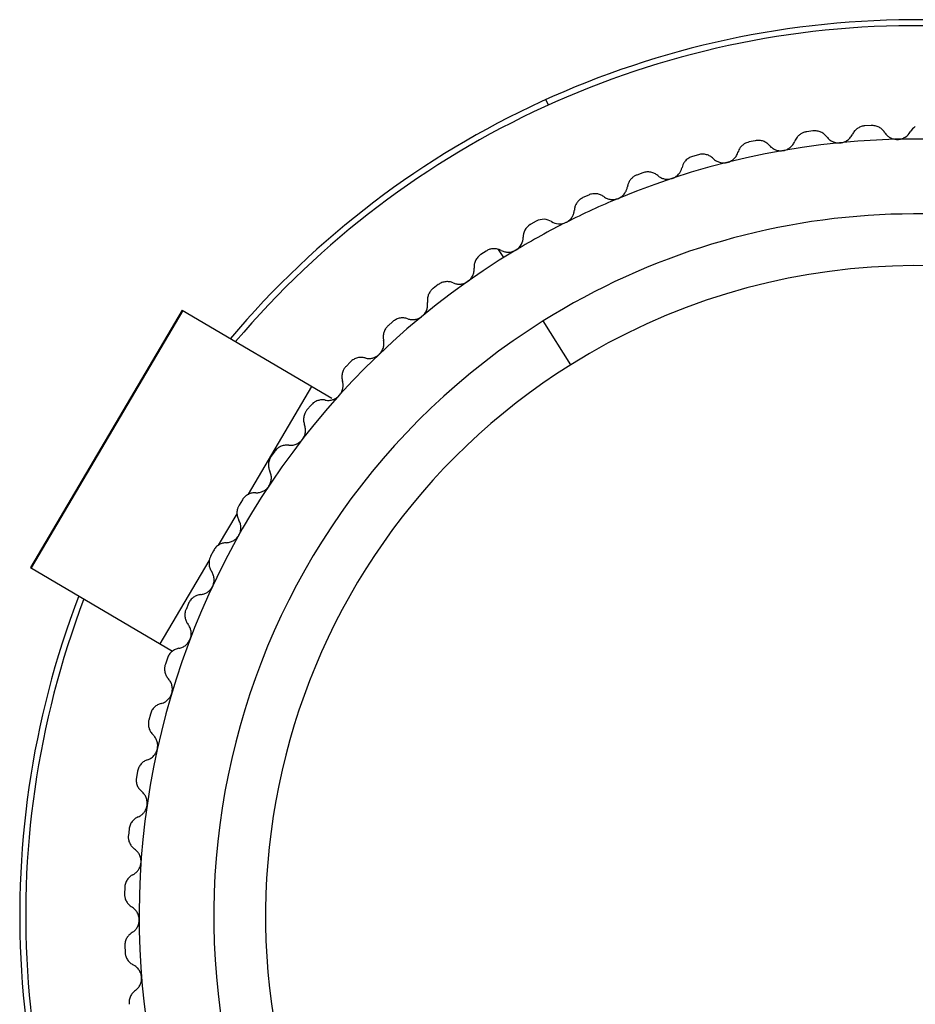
# Paper-space layout '_Inferior' of a CAD drawing. Header units: millimetres. Extents: x -30 to 30, y -31.5 to 30.
# Tile 2 of 3: x -30 to 0, y -3 to 30. Entities that reach past the tile are written whole.
import ezdxf

# ---------------------------------------------------------------- set-up
doc = ezdxf.new("R2010")
doc.units = ezdxf.units.MM

psp = doc.layouts.new('_Inferior')

# ---------------------------------------------------------------- linework, layer by layer
at = {"color": 7, "linetype": 'Continuous', "lineweight": 25}
for p, q in [((-12.302, 27.142), (-12.385, 27.324)), ((-1.495, 26.458), (-1.704, 26.445)), ((-3.444, 26.275), (-3.653, 26.247)), ((-5.375, 25.949), (-5.581, 25.906)), ((-7.277, 25.481), (-7.479, 25.423)), ((-9.139, 24.874), (-9.336, 24.801)), ((-10.951, 24.131), (-11.142, 24.044)), ((-12.704, 23.257), (-12.888, 23.155)), ((-14.386, 22.255), (-14.562, 22.14)), ((-13.797, 22.038), (-13.969, 22.313)), ((-15.991, 21.132), (-16.158, 21.004)), ((-24.565, 20.282), (-29.643, 11.667)), ((-24.534, 20.263), (-29.611, 11.648)), ((-24.565, 20.282), (-19.551, 17.327)), ((-17.508, 19.893), (-17.665, 19.754)), ((-11.551, 18.451), (-12.47, 19.919)), ((-18.929, 18.546), (-19.075, 18.395)), ((-22.34, 14.113), (-20.216, 17.718)), ((-20.247, 17.097), (-20.382, 16.936)), ((-21.454, 15.555), (-21.577, 15.385)), ((-22.545, 13.928), (-22.654, 13.749)), ((-23.346, 12.406), (-22.724, 13.463)), ((-23.512, 12.225), (-23.608, 12.038)), ((-25.293, 9.103), (-23.654, 11.884)), ((-29.643, 11.667), (-24.885, 8.863)), ((-24.35, 10.455), (-24.432, 10.262)), ((-25.056, 8.629), (-25.124, 8.43)), ((-25.625, 6.755), (-25.677, 6.551)), ((-26.054, 4.844), (-26.091, 4.637)), ((-26.34, 2.906), (-26.362, 2.697)), ((-26.483, 0.953), (-26.49, 0.743)), ((-26.481, -1.005), (-26.472, -1.215))]:
    psp.add_line(p, q, dxfattribs=at)
for radius, start, end in [(30, 39.0802, 139.8921), (29.8, 39.1452, 139.8271), (26, 120.9896, 112.519), (26, 112.519, 116.7543), (23.5, 302.0485, 122.0485), (26, 116.7543, 120.9896), (21.768, 302.0485, 122.0485), (23.5, 122.0485, 302.0485), (21.768, 122.0485, 302.0485), (30, 159.0802, 259.8921), (29.8, 159.1452, 259.8271)]:
    psp.add_arc((0, 0), radius, start, end, dxfattribs=at)
for points, knots in [([(-1.937, 26.37), (-1.951, 26.361), (-1.978, 26.343), (-2.014, 26.312), (-2.053, 26.272), (-2.092, 26.222), (-2.113, 26.181), (-2.124, 26.16)], [0, 0, 0, 0, 0.163556, 0.329112, 0.498294, 0.747492, 1, 1, 1, 1]), ([(-1.704, 26.445), (-1.725, 26.443), (-1.766, 26.439), (-1.826, 26.423), (-1.884, 26.401), (-1.92, 26.38), (-1.937, 26.37)], [0, 0, 0, 0, 0.248735, 0.495068, 0.743901, 1, 1, 1, 1]), ([(-1.044, 26.226), (-1.056, 26.243), (-1.079, 26.278), (-1.124, 26.325), (-1.173, 26.366), (-1.229, 26.4), (-1.29, 26.428), (-1.356, 26.447), (-1.424, 26.459), (-1.471, 26.458), (-1.495, 26.458)], [0, 0, 0, 0, 0.129306, 0.254351, 0.377087, 0.499573, 0.624386, 0.748816, 0.875527, 1, 1, 1, 1]), ([(-3.849, 26.176), (-3.864, 26.165), (-3.895, 26.145), (-3.935, 26.108), (-3.978, 26.062), (-4.019, 26.003), (-4.04, 25.956), (-4.05, 25.932)], [0, 0, 0, 0, 0.163096, 0.328362, 0.497946, 0.747257, 1, 1, 1, 1]), ([(-3.653, 26.247), (-3.67, 26.244), (-3.705, 26.238), (-3.755, 26.223), (-3.804, 26.202), (-3.834, 26.185), (-3.849, 26.176)], [0, 0, 0, 0, 0.249037, 0.496359, 0.745519, 1, 1, 1, 1]), ([(-2.978, 26.077), (-2.991, 26.094), (-3.017, 26.127), (-3.065, 26.17), (-3.117, 26.207), (-3.175, 26.237), (-3.238, 26.261), (-3.305, 26.275), (-3.375, 26.281), (-3.421, 26.277), (-3.444, 26.275)], [0, 0, 0, 0, 0.129306, 0.254351, 0.377087, 0.499573, 0.624386, 0.748816, 0.875527, 1, 1, 1, 1]), ([(-2.978, 26.077), (-2.964, 26.06), (-2.937, 26.026), (-2.89, 25.984), (-2.84, 25.948), (-2.766, 25.909), (-2.662, 25.874), (-2.571, 25.876), (-2.527, 25.877)], [0, 0, 0, 0, 0.136996, 0.265989, 0.387202, 0.500902, 0.756606, 1, 1, 1, 1]), ([(-2.31, 25.951), (-2.292, 25.963), (-2.254, 25.989), (-2.204, 26.038), (-2.159, 26.095), (-2.136, 26.138), (-2.124, 26.16)], [0, 0, 0, 0, 0.225032, 0.466221, 0.724335, 1, 1, 1, 1]), ([(-1.044, 26.226), (-1.031, 26.207), (-1.007, 26.172), (-0.963, 26.126), (-0.916, 26.087), (-0.845, 26.042), (-0.744, 26), (-0.653, 25.995), (-0.609, 25.993)], [0, 0, 0, 0, 0.136996, 0.265989, 0.387202, 0.500902, 0.756606, 1, 1, 1, 1]), ([(-0.609, 25.993), (-0.587, 25.994), (-0.543, 25.997), (-0.478, 26.012), (-0.414, 26.035), (-0.375, 26.058), (-0.356, 26.069)], [0, 0, 0, 0, 0.241382, 0.487537, 0.73995, 1, 1, 1, 1]), ([(-5.741, 25.841), (-5.758, 25.829), (-5.792, 25.806), (-5.837, 25.764), (-5.882, 25.711), (-5.925, 25.643), (-5.944, 25.589), (-5.954, 25.562)], [0, 0, 0, 0, 0.16324, 0.328418, 0.498309, 0.74708, 1, 1, 1, 1]), ([(-4.895, 25.786), (-4.91, 25.802), (-4.939, 25.833), (-4.989, 25.872), (-5.044, 25.905), (-5.104, 25.931), (-5.168, 25.95), (-5.237, 25.959), (-5.306, 25.96), (-5.353, 25.953), (-5.375, 25.949)], [0, 0, 0, 0, 0.129306, 0.254351, 0.377087, 0.499573, 0.624385, 0.748816, 0.875527, 1, 1, 1, 1]), ([(-4.895, 25.786), (-4.88, 25.77), (-4.851, 25.738), (-4.801, 25.699), (-4.748, 25.668), (-4.672, 25.634), (-4.565, 25.607), (-4.475, 25.615), (-4.431, 25.62)], [0, 0, 0, 0, 0.136996, 0.265989, 0.387202, 0.500902, 0.756606, 1, 1, 1, 1]), ([(-4.251, 25.688), (-4.235, 25.7), (-4.201, 25.722), (-4.155, 25.765), (-4.114, 25.814), (-4.077, 25.87), (-4.059, 25.911), (-4.05, 25.932)], [0, 0, 0, 0, 0.177341, 0.365471, 0.564975, 0.776347, 1, 1, 1, 1]), ([(-2.527, 25.877), (-2.508, 25.879), (-2.47, 25.884), (-2.415, 25.9), (-2.361, 25.922), (-2.327, 25.941), (-2.31, 25.951)], [0, 0, 0, 0, 0.243538, 0.4906348, 0.7424298, 1, 1, 1, 1]), ([(-7.479, 25.423), (-7.501, 25.415), (-7.544, 25.401), (-7.584, 25.378), (-7.603, 25.367)], [0, 0, 0, 0, 0.498414, 1, 1, 1, 1]), ([(-6.786, 25.354), (-6.802, 25.369), (-6.833, 25.397), (-6.886, 25.433), (-6.943, 25.462), (-7.005, 25.483), (-7.071, 25.497), (-7.139, 25.502), (-7.209, 25.498), (-7.255, 25.487), (-7.277, 25.481)], [0, 0, 0, 0, 0.129306, 0.254351, 0.377086, 0.499573, 0.624385, 0.748816, 0.875527, 1, 1, 1, 1]), ([(-6.167, 25.284), (-6.149, 25.296), (-6.112, 25.322), (-6.062, 25.37), (-6.017, 25.426), (-5.979, 25.491), (-5.963, 25.538), (-5.954, 25.562)], [0, 0, 0, 0, 0.176221, 0.363599, 0.562932, 0.774882, 1, 1, 1, 1]), ([(-4.431, 25.62), (-4.41, 25.624), (-4.368, 25.633), (-4.307, 25.656), (-4.27, 25.678), (-4.251, 25.688)], [0, 0, 0, 0, 0.327721, 0.660415, 1, 1, 1, 1]), ([(-8.048, 24.738), (-8.03, 24.751), (-7.993, 24.776), (-7.944, 24.824), (-7.896, 24.884), (-7.852, 24.96), (-7.835, 25.021), (-7.826, 25.053)], [0, 0, 0, 0, 0.1600491, 0.3264694, 0.5000577, 0.7370936, 1, 1, 1, 1]), ([(-7.603, 25.367), (-7.622, 25.354), (-7.659, 25.329), (-7.708, 25.281), (-7.756, 25.22), (-7.8, 25.144), (-7.817, 25.083), (-7.826, 25.053)], [0, 0, 0, 0, 0.162942, 0.327835, 0.498171, 0.747058, 1, 1, 1, 1]), ([(-6.786, 25.354), (-6.77, 25.339), (-6.739, 25.31), (-6.685, 25.275), (-6.631, 25.247), (-6.552, 25.219), (-6.444, 25.2), (-6.355, 25.215), (-6.311, 25.222)], [0, 0, 0, 0, 0.136996, 0.265989, 0.387202, 0.500902, 0.756606, 1, 1, 1, 1]), ([(-6.311, 25.222), (-6.286, 25.23), (-6.235, 25.245), (-6.19, 25.271), (-6.167, 25.284)], [0, 0, 0, 0, 0.495585, 1, 1, 1, 1]), ([(-9.425, 24.757), (-9.441, 24.746), (-9.472, 24.726), (-9.513, 24.688), (-9.551, 24.647), (-9.593, 24.588), (-9.634, 24.507), (-9.648, 24.44), (-9.655, 24.406)], [0, 0, 0, 0, 0.123409, 0.246663, 0.371626, 0.500091, 0.746362, 1, 1, 1, 1]), ([(-8.64, 24.783), (-8.657, 24.797), (-8.69, 24.823), (-8.746, 24.855), (-8.805, 24.88), (-8.868, 24.896), (-8.935, 24.905), (-9.003, 24.905), (-9.073, 24.896), (-9.117, 24.881), (-9.139, 24.874)], [0, 0, 0, 0, 0.129306, 0.254351, 0.377086, 0.499573, 0.624385, 0.748816, 0.875527, 1, 1, 1, 1]), ([(-8.64, 24.783), (-8.623, 24.77), (-8.59, 24.743), (-8.534, 24.712), (-8.477, 24.688), (-8.397, 24.666), (-8.287, 24.655), (-8.2, 24.677), (-8.157, 24.687)], [0, 0, 0, 0, 0.136996, 0.265989, 0.387202, 0.500902, 0.756606, 1, 1, 1, 1]), ([(-8.157, 24.687), (-8.138, 24.694), (-8.1, 24.708), (-8.066, 24.728), (-8.048, 24.738)], [0, 0, 0, 0, 0.497402, 1, 1, 1, 1]), ([(-9.884, 24.056), (-9.869, 24.066), (-9.838, 24.086), (-9.797, 24.123), (-9.759, 24.165), (-9.717, 24.223), (-9.676, 24.304), (-9.662, 24.371), (-9.655, 24.406)], [0, 0, 0, 0, 0.119698, 0.242649, 0.369305, 0.500083, 0.736254, 1, 1, 1, 1]), ([(-10.447, 24.078), (-10.465, 24.09), (-10.499, 24.114), (-10.557, 24.141), (-10.618, 24.161), (-10.683, 24.174), (-10.749, 24.177), (-10.818, 24.172), (-10.886, 24.158), (-10.93, 24.14), (-10.951, 24.131)], [0, 0, 0, 0, 0.129306, 0.254351, 0.377086, 0.499573, 0.624385, 0.748815, 0.875527, 1, 1, 1, 1]), ([(-10.447, 24.078), (-10.429, 24.065), (-10.393, 24.041), (-10.336, 24.014), (-10.278, 23.995), (-10.196, 23.979), (-10.086, 23.976), (-10, 24.004), (-9.958, 24.018)], [0, 0, 0, 0, 0.136996, 0.265989, 0.387201, 0.500902, 0.756606, 1, 1, 1, 1]), ([(-11.197, 24.014), (-11.214, 24.002), (-11.248, 23.98), (-11.292, 23.939), (-11.332, 23.893), (-11.375, 23.827), (-11.416, 23.737), (-11.426, 23.664), (-11.431, 23.627)], [0, 0, 0, 0, 0.123573, 0.246579, 0.371274, 0.499827, 0.74587, 1, 1, 1, 1]), ([(-11.664, 23.239), (-11.648, 23.25), (-11.615, 23.273), (-11.57, 23.314), (-11.53, 23.36), (-11.487, 23.425), (-11.446, 23.514), (-11.436, 23.588), (-11.431, 23.627)], [0, 0, 0, 0, 0.120003, 0.24293, 0.369351, 0.49979, 0.735287, 1, 1, 1, 1]), ([(-12.91, 23.142), (-12.986, 23.095), (-13.046, 23.028), (-13.125, 22.879), (-13.144, 22.797), (-13.144, 22.718)], [0, 0, 0, 0, 0.5, 0.5, 1, 1, 1, 1]), ([(-12.197, 23.24), (-12.267, 23.285), (-12.35, 23.313), (-12.527, 23.322), (-12.621, 23.302), (-12.704, 23.257)], [0, 0, 0, 0, 0.5, 0.5, 1, 1, 1, 1]), ([(-12.197, 23.24), (-12.128, 23.197), (-12.048, 23.17), (-11.877, 23.158), (-11.786, 23.175), (-11.704, 23.217)], [0, 0, 0, 0, 0.5, 0.5, 1, 1, 1, 1]), ([(-13.379, 22.294), (-13.303, 22.341), (-13.243, 22.408), (-13.163, 22.557), (-13.144, 22.639), (-13.144, 22.718)], [0, 0, 0, 0, 0.5, 0.5, 1, 1, 1, 1]), ([(-14.562, 22.14), (-14.575, 22.131), (-14.6, 22.114), (-14.635, 22.083), (-14.672, 22.044), (-14.709, 21.995), (-14.752, 21.917), (-14.787, 21.811), (-14.787, 21.728), (-14.786, 21.685)], [0, 0, 0, 0, 0.082854, 0.165927, 0.250138, 0.374253, 0.499646, 0.745169, 1, 1, 1, 1]), ([(-13.969, 22.313), (-13.992, 22.319), (-14.036, 22.331), (-14.107, 22.337), (-14.191, 22.332), (-14.288, 22.31), (-14.354, 22.273), (-14.386, 22.255)], [0, 0, 0, 0, 0.170313, 0.335479, 0.498966, 0.751531, 1, 1, 1, 1]), ([(-13.88, 22.276), (-13.86, 22.267), (-13.821, 22.248), (-13.76, 22.23), (-13.7, 22.219), (-13.616, 22.215), (-13.507, 22.229), (-13.426, 22.269), (-13.387, 22.289)], [0, 0, 0, 0, 0.136996, 0.265989, 0.387201, 0.500901, 0.756605, 1, 1, 1, 1]), ([(-14.996, 21.239), (-14.979, 21.252), (-14.944, 21.279), (-14.899, 21.328), (-14.859, 21.382), (-14.819, 21.458), (-14.786, 21.561), (-14.786, 21.642), (-14.786, 21.685)], [0, 0, 0, 0, 0.120675, 0.243707, 0.36983, 0.499724, 0.734306, 1, 1, 1, 1]), ([(-15.487, 21.19), (-15.507, 21.198), (-15.546, 21.214), (-15.609, 21.228), (-15.673, 21.234), (-15.738, 21.232), (-15.804, 21.221), (-15.87, 21.2), (-15.933, 21.172), (-15.972, 21.145), (-15.991, 21.132)], [0, 0, 0, 0, 0.129306, 0.254351, 0.377086, 0.499572, 0.624384, 0.748815, 0.875527, 1, 1, 1, 1]), ([(-15.487, 21.19), (-15.468, 21.183), (-15.43, 21.168), (-15.371, 21.154), (-15.313, 21.147), (-15.234, 21.148), (-15.132, 21.164), (-15.056, 21.204), (-15.02, 21.224)], [0, 0, 0, 0, 0.136652, 0.265601, 0.387043, 0.501208, 0.757266, 1, 1, 1, 1]), ([(-16.158, 21.004), (-16.17, 20.994), (-16.194, 20.975), (-16.226, 20.942), (-16.26, 20.9), (-16.293, 20.848), (-16.33, 20.768), (-16.358, 20.66), (-16.351, 20.576), (-16.347, 20.534)], [0, 0, 0, 0, 0.082854, 0.165927, 0.250138, 0.374253, 0.499646, 0.745169, 1, 1, 1, 1]), ([(-16.524, 20.074), (-16.508, 20.088), (-16.475, 20.117), (-16.433, 20.169), (-16.398, 20.226), (-16.363, 20.305), (-16.338, 20.41), (-16.344, 20.491), (-16.347, 20.534)], [0, 0, 0, 0, 0.120675, 0.243707, 0.36983, 0.499724, 0.734306, 1, 1, 1, 1]), ([(-17.01, 19.989), (-17.03, 19.995), (-17.07, 20.008), (-17.134, 20.017), (-17.198, 20.019), (-17.263, 20.012), (-17.328, 19.996), (-17.392, 19.971), (-17.453, 19.937), (-17.49, 19.908), (-17.508, 19.893)], [0, 0, 0, 0, 0.129306, 0.25435, 0.377085, 0.499572, 0.624384, 0.748815, 0.875527, 1, 1, 1, 1]), ([(-17.01, 19.989), (-16.991, 19.983), (-16.956, 19.971), (-16.9, 19.962), (-16.847, 19.959), (-16.773, 19.962), (-16.68, 19.98), (-16.61, 20.018), (-16.577, 20.036)], [0, 0, 0, 0, 0.136068, 0.26486, 0.386534, 0.501281, 0.75781, 1, 1, 1, 1]), ([(-17.665, 19.754), (-17.676, 19.743), (-17.699, 19.722), (-17.728, 19.686), (-17.759, 19.642), (-17.788, 19.588), (-17.819, 19.505), (-17.839, 19.395), (-17.826, 19.313), (-17.819, 19.27)], [0, 0, 0, 0, 0.082854, 0.165927, 0.250138, 0.374253, 0.499646, 0.745169, 1, 1, 1, 1]), ([(-17.961, 18.799), (-17.946, 18.814), (-17.916, 18.846), (-17.878, 18.901), (-17.847, 18.96), (-17.818, 19.041), (-17.801, 19.148), (-17.813, 19.228), (-17.819, 19.27)], [0, 0, 0, 0, 0.120675, 0.243707, 0.36983, 0.499724, 0.734306, 1, 1, 1, 1]), ([(-18.439, 18.678), (-18.46, 18.683), (-18.501, 18.693), (-18.565, 18.697), (-18.629, 18.694), (-18.694, 18.682), (-18.757, 18.662), (-18.819, 18.632), (-18.878, 18.594), (-18.912, 18.562), (-18.929, 18.546)], [0, 0, 0, 0, 0.129305, 0.25435, 0.377085, 0.499571, 0.624384, 0.748815, 0.875527, 1, 1, 1, 1]), ([(-18.439, 18.678), (-18.417, 18.673), (-18.373, 18.662), (-18.305, 18.659), (-18.227, 18.664), (-18.136, 18.685), (-18.072, 18.72), (-18.042, 18.736)], [0, 0, 0, 0, 0.178953, 0.345849, 0.501019, 0.757999, 1, 1, 1, 1]), ([(-19.075, 18.395), (-19.086, 18.384), (-19.107, 18.361), (-19.134, 18.323), (-19.161, 18.277), (-19.186, 18.221), (-19.211, 18.136), (-19.222, 18.025), (-19.203, 17.943), (-19.194, 17.902)], [0, 0, 0, 0, 0.082853, 0.165927, 0.250138, 0.374253, 0.499646, 0.745169, 1, 1, 1, 1]), ([(-19.301, 17.421), (-19.287, 17.437), (-19.259, 17.471), (-19.225, 17.529), (-19.198, 17.59), (-19.176, 17.673), (-19.166, 17.781), (-19.184, 17.86), (-19.194, 17.902)], [0, 0, 0, 0, 0.120675, 0.243707, 0.36983, 0.499724, 0.734306, 1, 1, 1, 1]), ([(-19.768, 17.265), (-19.79, 17.269), (-19.831, 17.275), (-19.895, 17.275), (-19.959, 17.267), (-20.022, 17.251), (-20.084, 17.225), (-20.144, 17.191), (-20.2, 17.149), (-20.231, 17.114), (-20.247, 17.097)], [0, 0, 0, 0, 0.129305, 0.25435, 0.377085, 0.499571, 0.624384, 0.748815, 0.875527, 1, 1, 1, 1]), ([(-19.768, 17.265), (-19.746, 17.262), (-19.702, 17.255), (-19.636, 17.256), (-19.573, 17.264), (-19.513, 17.28), (-19.457, 17.302), (-19.423, 17.322), (-19.407, 17.332)], [0, 0, 0, 0, 0.189092, 0.368688, 0.539134, 0.700838, 0.854274, 1, 1, 1, 1]), ([(-19.407, 17.332), (-19.387, 17.345), (-19.349, 17.371), (-19.317, 17.404), (-19.301, 17.421)], [0, 0, 0, 0, 0.503449, 1, 1, 1, 1]), ([(-20.382, 16.936), (-20.391, 16.924), (-20.411, 16.9), (-20.435, 16.86), (-20.459, 16.812), (-20.48, 16.754), (-20.498, 16.667), (-20.501, 16.556), (-20.476, 16.476), (-20.463, 16.435)], [0, 0, 0, 0, 0.082853, 0.165926, 0.250138, 0.374253, 0.499646, 0.745169, 1, 1, 1, 1]), ([(-20.535, 15.948), (-20.522, 15.965), (-20.496, 16.001), (-20.467, 16.061), (-20.445, 16.124), (-20.429, 16.208), (-20.427, 16.317), (-20.451, 16.394), (-20.463, 16.435)], [0, 0, 0, 0, 0.120675, 0.243707, 0.36983, 0.499724, 0.734306, 1, 1, 1, 1]), ([(-20.99, 15.758), (-20.965, 15.756), (-20.918, 15.752), (-20.847, 15.76), (-20.781, 15.775), (-20.72, 15.799), (-20.682, 15.82), (-20.664, 15.831)], [0, 0, 0, 0, 0.224415, 0.436094, 0.635517, 0.823257, 1, 1, 1, 1]), ([(-20.664, 15.831), (-20.648, 15.842), (-20.616, 15.863), (-20.572, 15.903), (-20.547, 15.933), (-20.535, 15.948)], [0, 0, 0, 0, 0.3384765, 0.6712779, 1, 1, 1, 1]), ([(-20.99, 15.758), (-21.011, 15.76), (-21.053, 15.763), (-21.117, 15.759), (-21.18, 15.746), (-21.242, 15.725), (-21.302, 15.695), (-21.359, 15.656), (-21.411, 15.61), (-21.44, 15.573), (-21.454, 15.555)], [0, 0, 0, 0, 0.129306, 0.25435, 0.377085, 0.499572, 0.624384, 0.748815, 0.875527, 1, 1, 1, 1]), ([(-21.577, 15.385), (-21.586, 15.372), (-21.603, 15.346), (-21.624, 15.305), (-21.644, 15.255), (-21.661, 15.196), (-21.673, 15.108), (-21.668, 14.997), (-21.637, 14.919), (-21.621, 14.879)], [0, 0, 0, 0, 0.082853, 0.165926, 0.250137, 0.374253, 0.499646, 0.745169, 1, 1, 1, 1]), ([(-21.656, 14.388), (-21.645, 14.406), (-21.622, 14.444), (-21.597, 14.505), (-21.58, 14.571), (-21.57, 14.655), (-21.576, 14.763), (-21.606, 14.839), (-21.621, 14.879)], [0, 0, 0, 0, 0.120675, 0.243707, 0.36983, 0.499724, 0.734306, 1, 1, 1, 1]), ([(-22.096, 14.165), (-22.074, 14.165), (-22.032, 14.164), (-21.97, 14.174), (-21.911, 14.19), (-21.857, 14.212), (-21.824, 14.231), (-21.807, 14.241)], [0, 0, 0, 0, 0.222833, 0.433861, 0.633439, 0.821986, 1, 1, 1, 1]), ([(-21.807, 14.241), (-21.793, 14.25), (-21.763, 14.27), (-21.723, 14.306), (-21.687, 14.345), (-21.666, 14.373), (-21.656, 14.388)], [0, 0, 0, 0, 0.256447, 0.507967, 0.755492, 1, 1, 1, 1]), ([(-22.096, 14.165), (-22.117, 14.165), (-22.16, 14.166), (-22.223, 14.156), (-22.285, 14.139), (-22.345, 14.113), (-22.403, 14.079), (-22.456, 14.036), (-22.505, 13.986), (-22.532, 13.947), (-22.545, 13.928)], [0, 0, 0, 0, 0.129306, 0.254351, 0.377086, 0.499572, 0.624384, 0.748815, 0.875527, 1, 1, 1, 1]), ([(-22.654, 13.749), (-22.662, 13.736), (-22.677, 13.709), (-22.695, 13.666), (-22.712, 13.615), (-22.724, 13.555), (-22.73, 13.466), (-22.716, 13.356), (-22.68, 13.28), (-22.661, 13.242)], [0, 0, 0, 0, 0.082853, 0.165926, 0.250137, 0.374253, 0.499646, 0.745169, 1, 1, 1, 1]), ([(-22.66, 12.749), (-22.65, 12.768), (-22.63, 12.807), (-22.61, 12.871), (-22.597, 12.937), (-22.593, 13.022), (-22.608, 13.13), (-22.643, 13.203), (-22.661, 13.242)], [0, 0, 0, 0, 0.120675, 0.243707, 0.36983, 0.499724, 0.734306, 1, 1, 1, 1]), ([(-23.082, 12.494), (-23.058, 12.496), (-23.013, 12.499), (-22.946, 12.516), (-22.885, 12.539), (-22.848, 12.56), (-22.83, 12.57)], [0, 0, 0, 0, 0.274576, 0.532399, 0.773994, 1, 1, 1, 1]), ([(-22.83, 12.57), (-22.813, 12.582), (-22.778, 12.606), (-22.732, 12.649), (-22.692, 12.696), (-22.67, 12.732), (-22.66, 12.749)], [0, 0, 0, 0, 0.258772, 0.510865, 0.757504, 1, 1, 1, 1]), ([(-23.082, 12.494), (-23.103, 12.493), (-23.145, 12.49), (-23.208, 12.476), (-23.268, 12.454), (-23.326, 12.424), (-23.381, 12.386), (-23.432, 12.339), (-23.477, 12.286), (-23.5, 12.245), (-23.512, 12.225)], [0, 0, 0, 0, 0.129306, 0.254351, 0.377086, 0.499572, 0.624385, 0.748815, 0.875527, 1, 1, 1, 1]), ([(-23.608, 12.038), (-23.614, 12.024), (-23.628, 11.997), (-23.643, 11.953), (-23.655, 11.9), (-23.663, 11.84), (-23.662, 11.751), (-23.64, 11.642), (-23.599, 11.569), (-23.577, 11.532)], [0, 0, 0, 0, 0.082853, 0.165926, 0.250137, 0.374252, 0.499646, 0.745169, 1, 1, 1, 1]), ([(-23.539, 11.041), (-23.531, 11.061), (-23.514, 11.101), (-23.498, 11.166), (-23.491, 11.233), (-23.493, 11.318), (-23.515, 11.424), (-23.556, 11.495), (-23.577, 11.532)], [0, 0, 0, 0, 0.120675, 0.243707, 0.36983, 0.499724, 0.734306, 1, 1, 1, 1]), ([(-23.727, 10.829), (-23.711, 10.84), (-23.679, 10.862), (-23.636, 10.901), (-23.598, 10.944), (-23.565, 10.991), (-23.548, 11.024), (-23.539, 11.041)], [0, 0, 0, 0, 0.209856, 0.413993, 0.613173, 0.808218, 1, 1, 1, 1]), ([(-23.941, 10.756), (-23.963, 10.753), (-24.005, 10.747), (-24.066, 10.728), (-24.124, 10.702), (-24.18, 10.668), (-24.232, 10.626), (-24.279, 10.575), (-24.32, 10.519), (-24.34, 10.476), (-24.35, 10.455)], [0, 0, 0, 0, 0.129306, 0.254351, 0.377086, 0.499573, 0.624385, 0.748816, 0.875527, 1, 1, 1, 1]), ([(-23.941, 10.756), (-23.921, 10.758), (-23.882, 10.764), (-23.826, 10.78), (-23.774, 10.802), (-23.742, 10.82), (-23.727, 10.829)], [0, 0, 0, 0, 0.272189, 0.529335, 0.771796, 1, 1, 1, 1]), ([(-24.432, 10.262), (-24.438, 10.248), (-24.449, 10.219), (-24.461, 10.174), (-24.47, 10.121), (-24.473, 10.06), (-24.465, 9.971), (-24.436, 9.864), (-24.389, 9.795), (-24.365, 9.759)], [0, 0, 0, 0, 0.082853, 0.165925, 0.250136, 0.374252, 0.499645, 0.745169, 1, 1, 1, 1]), ([(-24.29, 9.272), (-24.284, 9.293), (-24.269, 9.334), (-24.259, 9.4), (-24.256, 9.467), (-24.265, 9.552), (-24.295, 9.656), (-24.34, 9.724), (-24.365, 9.759)], [0, 0, 0, 0, 0.120675, 0.243707, 0.36983, 0.499724, 0.734306, 1, 1, 1, 1]), ([(-24.492, 9.027), (-24.474, 9.039), (-24.438, 9.064), (-24.39, 9.109), (-24.349, 9.16), (-24.315, 9.214), (-24.299, 9.253), (-24.29, 9.272)], [0, 0, 0, 0, 0.212364, 0.417594, 0.616599, 0.810374, 1, 1, 1, 1]), ([(-24.67, 8.958), (-24.691, 8.954), (-24.733, 8.945), (-24.793, 8.922), (-24.849, 8.891), (-24.902, 8.853), (-24.951, 8.807), (-24.994, 8.753), (-25.03, 8.694), (-25.047, 8.65), (-25.056, 8.629)], [0, 0, 0, 0, 0.1293059, 0.2543511, 0.3770863, 0.4995728, 0.6243852, 0.7488158, 0.8755274, 1, 1, 1, 1]), ([(-24.67, 8.958), (-24.649, 8.963), (-24.606, 8.972), (-24.546, 8.995), (-24.51, 9.016), (-24.492, 9.027)], [0, 0, 0, 0, 0.3564122, 0.6895487, 1, 1, 1, 1]), ([(-25.124, 8.43), (-25.128, 8.415), (-25.137, 8.385), (-25.145, 8.34), (-25.15, 8.286), (-25.149, 8.225), (-25.135, 8.137), (-25.097, 8.032), (-25.045, 7.967), (-25.019, 7.933)], [0, 0, 0, 0, 0.082852, 0.165925, 0.250136, 0.374252, 0.499645, 0.745169, 1, 1, 1, 1]), ([(-24.909, 7.453), (-24.903, 7.474), (-24.892, 7.517), (-24.887, 7.583), (-24.889, 7.65), (-24.904, 7.734), (-24.942, 7.836), (-24.992, 7.899), (-25.019, 7.933)], [0, 0, 0, 0, 0.120675, 0.243707, 0.36983, 0.499725, 0.734306, 1, 1, 1, 1]), ([(-25.123, 7.172), (-25.105, 7.184), (-25.072, 7.207), (-25.026, 7.249), (-24.987, 7.295), (-24.954, 7.345), (-24.927, 7.398), (-24.915, 7.435), (-24.909, 7.453)], [0, 0, 0, 0, 0.179869, 0.353614, 0.521821, 0.68514, 0.844278, 1, 1, 1, 1]), ([(-25.265, 7.112), (-25.285, 7.106), (-25.326, 7.094), (-25.384, 7.066), (-25.438, 7.032), (-25.488, 6.99), (-25.533, 6.94), (-25.572, 6.883), (-25.604, 6.821), (-25.618, 6.777), (-25.625, 6.755)], [0, 0, 0, 0, 0.129306, 0.254351, 0.377086, 0.499573, 0.624385, 0.748816, 0.875528, 1, 1, 1, 1]), ([(-25.265, 7.112), (-25.239, 7.119), (-25.19, 7.134), (-25.144, 7.16), (-25.123, 7.172)], [0, 0, 0, 0, 0.521948, 1, 1, 1, 1]), ([(-25.677, 6.551), (-25.681, 6.536), (-25.688, 6.506), (-25.693, 6.46), (-25.694, 6.406), (-25.688, 6.345), (-25.667, 6.259), (-25.622, 6.157), (-25.565, 6.095), (-25.536, 6.064)], [0, 0, 0, 0, 0.082852, 0.165924, 0.250135, 0.374252, 0.499645, 0.745169, 1, 1, 1, 1]), ([(-25.391, 5.593), (-25.387, 5.614), (-25.38, 5.658), (-25.379, 5.724), (-25.386, 5.791), (-25.408, 5.874), (-25.452, 5.972), (-25.507, 6.032), (-25.536, 6.064)], [0, 0, 0, 0, 0.120675, 0.2437071, 0.3698299, 0.4997246, 0.7343059, 1, 1, 1, 1]), ([(-25.721, 5.226), (-25.702, 5.233), (-25.665, 5.247), (-25.631, 5.267), (-25.614, 5.277)], [0, 0, 0, 0, 0.517594, 1, 1, 1, 1]), ([(-25.614, 5.277), (-25.595, 5.29), (-25.558, 5.315), (-25.509, 5.363), (-25.467, 5.416), (-25.433, 5.472), (-25.407, 5.531), (-25.397, 5.573), (-25.391, 5.593)], [0, 0, 0, 0, 0.182429, 0.357598, 0.526163, 0.68886, 0.846506, 1, 1, 1, 1]), ([(-25.721, 5.226), (-25.741, 5.219), (-25.78, 5.204), (-25.836, 5.172), (-25.888, 5.134), (-25.934, 5.088), (-25.976, 5.036), (-26.01, 4.976), (-26.038, 4.912), (-26.048, 4.866), (-26.054, 4.844)], [0, 0, 0, 0, 0.129306, 0.254351, 0.377086, 0.499573, 0.624385, 0.748816, 0.875528, 1, 1, 1, 1]), ([(-26.091, 4.637), (-26.093, 4.622), (-26.098, 4.591), (-26.099, 4.545), (-26.096, 4.491), (-26.086, 4.431), (-26.059, 4.346), (-26.007, 4.248), (-25.946, 4.191), (-25.914, 4.162)], [0, 0, 0, 0, 0.082852, 0.165925, 0.250135, 0.374252, 0.499645, 0.745169, 1, 1, 1, 1]), ([(-25.735, 3.702), (-25.733, 3.724), (-25.728, 3.768), (-25.732, 3.834), (-25.745, 3.9), (-25.772, 3.981), (-25.824, 4.076), (-25.883, 4.132), (-25.914, 4.162)], [0, 0, 0, 0, 0.120675, 0.243707, 0.36983, 0.499725, 0.734306, 1, 1, 1, 1]), ([(-25.965, 3.35), (-25.949, 3.36), (-25.92, 3.38), (-25.88, 3.416), (-25.844, 3.454), (-25.802, 3.511), (-25.758, 3.592), (-25.743, 3.666), (-25.735, 3.702)], [0, 0, 0, 0, 0.1334893, 0.2611538, 0.3832187, 0.4999414, 0.7543506, 1, 1, 1, 1]), ([(-26.037, 3.313), (-26.056, 3.304), (-26.094, 3.286), (-26.148, 3.25), (-26.196, 3.208), (-26.239, 3.159), (-26.277, 3.103), (-26.307, 3.042), (-26.33, 2.976), (-26.337, 2.929), (-26.34, 2.906)], [0, 0, 0, 0, 0.129306, 0.254351, 0.377087, 0.499573, 0.624386, 0.748816, 0.875527, 1, 1, 1, 1]), ([(-26.362, 2.697), (-26.364, 2.682), (-26.366, 2.651), (-26.364, 2.605), (-26.357, 2.551), (-26.342, 2.492), (-26.309, 2.41), (-26.249, 2.315), (-26.184, 2.263), (-26.151, 2.236)], [0, 0, 0, 0, 0.082853, 0.165925, 0.250136, 0.374252, 0.499646, 0.745169, 1, 1, 1, 1]), ([(-25.938, 1.792), (-25.938, 1.814), (-25.936, 1.857), (-25.945, 1.923), (-25.962, 1.988), (-25.996, 2.067), (-26.054, 2.158), (-26.117, 2.209), (-26.151, 2.236)], [0, 0, 0, 0, 0.120675, 0.243707, 0.36983, 0.499725, 0.734306, 1, 1, 1, 1]), ([(-26.172, 1.402), (-26.155, 1.414), (-26.123, 1.435), (-26.08, 1.475), (-26.043, 1.517), (-25.999, 1.58), (-25.955, 1.67), (-25.944, 1.752), (-25.938, 1.792)], [0, 0, 0, 0, 0.134965, 0.263168, 0.384837, 0.500238, 0.755277, 1, 1, 1, 1]), ([(-26.21, 1.381), (-26.229, 1.37), (-26.266, 1.35), (-26.316, 1.31), (-26.361, 1.265), (-26.401, 1.212), (-26.434, 1.154), (-26.46, 1.09), (-26.477, 1.023), (-26.481, 0.976), (-26.483, 0.953)], [0, 0, 0, 0, 0.129306, 0.254351, 0.377087, 0.499573, 0.624386, 0.748816, 0.875527, 1, 1, 1, 1]), ([(-26.49, 0.743), (-26.49, 0.728), (-26.49, 0.697), (-26.484, 0.651), (-26.473, 0.598), (-26.454, 0.54), (-26.415, 0.46), (-26.349, 0.371), (-26.28, 0.323), (-26.245, 0.299)], [0, 0, 0, 0, 0.082853, 0.165926, 0.250136, 0.374252, 0.499646, 0.745169, 1, 1, 1, 1]), ([(-26, -0.129), (-26.001, -0.107), (-26.002, -0.063), (-26.016, 0.002), (-26.038, 0.066), (-26.077, 0.142), (-26.143, 0.228), (-26.209, 0.274), (-26.245, 0.299)], [0, 0, 0, 0, 0.120675, 0.243707, 0.36983, 0.499725, 0.734306, 1, 1, 1, 1]), ([(-26.234, -0.555), (-26.216, -0.543), (-26.182, -0.519), (-26.136, -0.476), (-26.097, -0.43), (-26.052, -0.361), (-26.009, -0.261), (-26.003, -0.172), (-26, -0.129)], [0, 0, 0, 0, 0.136642, 0.265494, 0.386779, 0.500767, 0.756371, 1, 1, 1, 1]), ([(-26.24, -0.559), (-26.258, -0.571), (-26.294, -0.594), (-26.341, -0.637), (-26.383, -0.686), (-26.418, -0.741), (-26.447, -0.801), (-26.468, -0.867), (-26.481, -0.935), (-26.481, -0.982), (-26.481, -1.005)], [0, 0, 0, 0, 0.129306, 0.254351, 0.377087, 0.499573, 0.624386, 0.748816, 0.875527, 1, 1, 1, 1]), ([(-26.472, -1.215), (-26.471, -1.231), (-26.469, -1.262), (-26.46, -1.307), (-26.445, -1.359), (-26.422, -1.415), (-26.377, -1.492), (-26.304, -1.576), (-26.232, -1.619), (-26.195, -1.64)], [0, 0, 0, 0, 0.082853, 0.165926, 0.250137, 0.374253, 0.499646, 0.745169, 1, 1, 1, 1]), ([(-25.919, -2.049), (-25.922, -2.027), (-25.927, -1.983), (-25.945, -1.919), (-25.972, -1.858), (-26.016, -1.785), (-26.088, -1.703), (-26.158, -1.662), (-26.195, -1.64)], [0, 0, 0, 0, 0.120675, 0.243707, 0.36983, 0.499725, 0.734306, 1, 1, 1, 1]), ([(-26.128, -2.495), (-26.11, -2.482), (-26.076, -2.456), (-26.033, -2.409), (-25.996, -2.36), (-25.956, -2.287), (-25.919, -2.183), (-25.919, -2.093), (-25.919, -2.049)], [0, 0, 0, 0, 0.136996, 0.265989, 0.387202, 0.500902, 0.756606, 1, 1, 1, 1]), ([(-26.128, -2.495), (-26.145, -2.508), (-26.178, -2.534), (-26.222, -2.581), (-26.26, -2.632), (-26.292, -2.69), (-26.316, -2.752), (-26.332, -2.819), (-26.339, -2.888), (-26.336, -2.935), (-26.334, -2.958)], [0, 0, 0, 0, 0.129306, 0.254351, 0.377087, 0.499573, 0.624386, 0.748816, 0.875527, 1, 1, 1, 1])]:
    psp.add_open_spline(points, degree=3, knots=knots, dxfattribs=at)
for points in [[(-0.017, 26.423), (-0.089, 26.377), (-0.147, 26.315), (-0.186, 26.246)], [(-0.356, 26.069), (-0.283, 26.114), (-0.226, 26.176), (-0.186, 26.246)], [(-5.581, 25.906), (-5.639, 25.893), (-5.693, 25.871), (-5.741, 25.841)], [(-9.336, 24.801), (-9.368, 24.789), (-9.397, 24.774), (-9.425, 24.757)], [(-11.142, 24.044), (-11.161, 24.035), (-11.18, 24.025), (-11.197, 24.014)], [(-9.958, 24.018), (-9.932, 24.028), (-9.907, 24.041), (-9.884, 24.056)], [(-12.888, 23.155), (-12.895, 23.151), (-12.902, 23.147), (-12.91, 23.142)], [(-11.704, 23.217), (-11.69, 23.224), (-11.677, 23.231), (-11.664, 23.239)], [(-13.88, 22.276), (-13.908, 22.291), (-13.938, 22.304), (-13.969, 22.313)], [(-13.387, 22.289), (-13.384, 22.29), (-13.382, 22.292), (-13.379, 22.294)], [(-15.02, 21.224), (-15.012, 21.229), (-15.004, 21.234), (-14.996, 21.239)], [(-16.577, 20.036), (-16.558, 20.047), (-16.541, 20.06), (-16.524, 20.074)], [(-18.042, 18.736), (-18.013, 18.754), (-17.986, 18.775), (-17.961, 18.799)], [(-26.037, 3.313), (-26.012, 3.323), (-25.988, 3.335), (-25.965, 3.35)], [(-26.21, 1.381), (-26.197, 1.387), (-26.184, 1.395), (-26.172, 1.402)], [(-26.24, -0.559), (-26.238, -0.558), (-26.236, -0.556), (-26.234, -0.555)]]:
    psp.add_open_spline(points, degree=3, dxfattribs=at)

doc.saveas('drawing.dxf')
